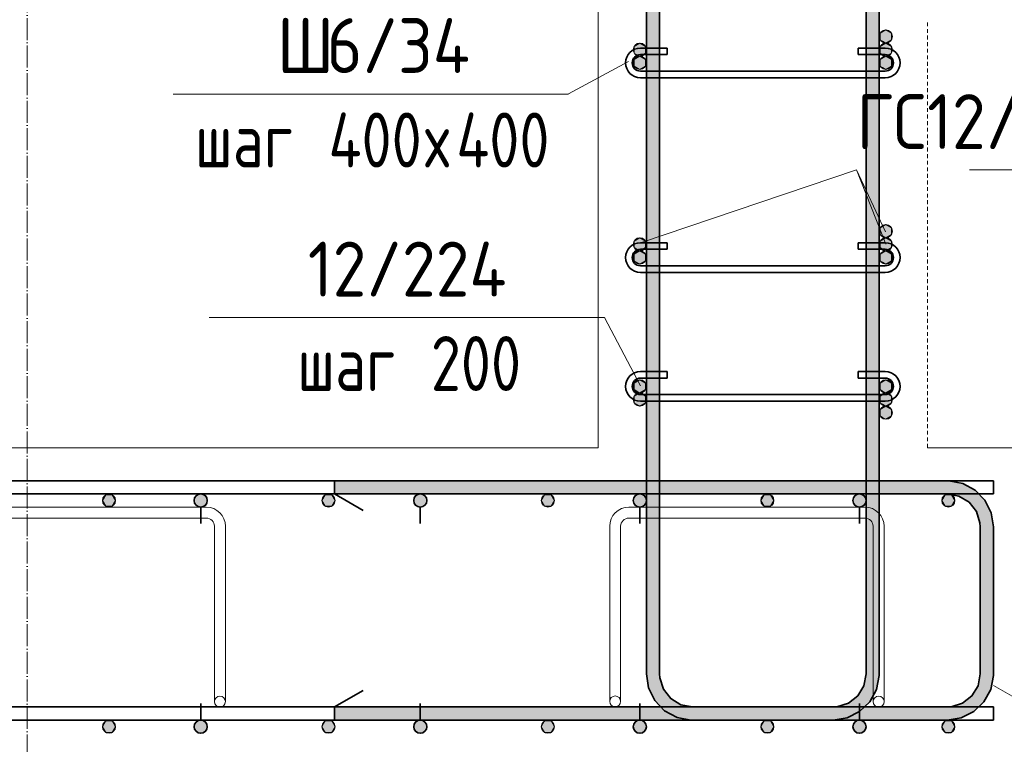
# Model space of a CAD drawing. Header units: millimetres. Extents: x 20745 to 44684, y -2139 to 75713.
# Tile 8 of 28: x 34376 to 35273, y -1730 to -1070. Entities that reach past the tile are written whole.
import ezdxf

# ---------------------------------------------------------------- set-up
doc = ezdxf.new("R2010")
doc.units = ezdxf.units.MM
doc.linetypes.add('01 Штриховая _4 мм_', pattern=[6, 3.5, -2.5])
doc.linetypes.add('02 Штрихпунктирная _20 мм_', pattern=[25, 20, -2.5, 0, -2.5])
for name, color, linetype, lineweight in [('AA_Oformlenie', 7, 'Continuous', 9), ('AA_Vinoska', 7, 'Continuous', 9), ('AF_Element', 7, 'Continuous', 60), ('AF_Element_Опалубка', 7, 'Continuous', 20), ('AF_Stena_Опалубка', 7, 'Continuous', 20), ('KR_Armatura', 7, 'Continuous', 20), ('KR_Armatura_Tonkie', 7, 'Continuous', 20), ('KR_Fundament', 7, 'Continuous', 20), ('Оси', 7, 'Continuous', 9)]:
    doc.layers.add(name, color=color, linetype=linetype, lineweight=lineweight)
doc.styles.add('ISOCPEUR_2', font='isocpeur.ttf', dxfattribs={"width": 0.9, "height": 50})
doc.styles.add('ISOCPEUR_3', font='isocpeur.ttf', dxfattribs={"width": 0.8, "height": 50})

# ---------------------------------------------------------------- blocks, each defined once
blk = doc.blocks.new('Лестница тип 2 ед2 - Лестница тип 2 ед1-3683842-Сечение 2')
at = {"layer": 'AF_Element', "lineweight": 20}
for p, q in [((24520.06, -1460), (24520.06, -990)), ((23320.06, -1460), (24520.06, -1460))]:
    blk.add_line(p, q, dxfattribs=at)
blk = doc.blocks.new('350_Стержень П торец СК-СГ _НесАрм_РабПлоск_ - 350_Стержень П торец СК-СГ _НесАрм_РабПлоск_-V1-Сечение 2')
at = {"layer": 'KR_Armatura_Tonkie', "lineweight": 35}
for points in [[(24158.06, -1514), (24159.61, -1513.8), (24161.06, -1513.2), (24162.3, -1512.24), (24163.26, -1511), (24163.86, -1509.55), (24164.06, -1508), (24163.86, -1506.45), (24163.26, -1505), (24162.3, -1503.76), (24161.06, -1502.8), (24159.61, -1502.2), (24157.88, -1502.02), (24156.51, -1502.2), (24155.06, -1502.8), (24153.82, -1503.76), (24152.87, -1505), (24152.27, -1506.45), (24152.06, -1508), (24152.27, -1509.55), (24152.87, -1511), (24153.82, -1512.24), (24155.06, -1513.2), (24156.51, -1513.8), (24157.88, -1513.98)], [(24158.06, -1720), (24159.61, -1719.8), (24161.06, -1719.2), (24162.3, -1718.24), (24163.26, -1717), (24163.86, -1715.55), (24164.06, -1714), (24163.86, -1712.45), (24163.26, -1711), (24162.3, -1709.76), (24161.06, -1708.8), (24159.61, -1708.2), (24157.88, -1708.02), (24156.51, -1708.2), (24155.06, -1708.8), (24153.82, -1709.76), (24152.87, -1711), (24152.27, -1712.45), (24152.06, -1714), (24152.27, -1715.55), (24152.87, -1717), (24153.82, -1718.24), (24155.06, -1719.2), (24156.51, -1719.8), (24157.88, -1719.98)]]:
    blk.add_hatch(color=256, dxfattribs=at).paths.add_polyline_path(points)
at = {"layer": 'AA_Oformlenie'}
for centre, start, end in [((24158.06, -1508), 0, 180), ((24158.06, -1508), 180, 0), ((24158.06, -1714), 0, 180), ((24158.06, -1714), 180, 0)]:
    blk.add_arc(centre, 6, start, end, dxfattribs=at)
at = {"layer": 'KR_Armatura'}
for centre, start, end in [((24158.06, -1508), 90, 270), ((24158.06, -1508), 270, 90), ((24158.06, -1714), 90, 270), ((24158.06, -1714), 270, 90)]:
    blk.add_arc(centre, 6, start, end, dxfattribs=at)
at = {"layer": 'KR_Armatura_Tonkie', "lineweight": 35}
for p, q in [((24158.06, -1514), (24158.06, -1529)), ((24158.06, -1708), (24158.06, -1693))]:
    blk.add_line(p, q, dxfattribs=at)
for centre in [(24158.06, -1508), (24158.06, -1714)]:
    blk.add_circle(centre, 6, dxfattribs=at)
for centre, start, end in [((24158.06, -1508), 90, 270), ((24158.06, -1508), 270, 90), ((24158.06, -1714), 90, 270), ((24158.06, -1714), 270, 90)]:
    blk.add_arc(centre, 6, start, end, dxfattribs=at)
blk = doc.blocks.new('350_Стержень П торец СК-СГ _НесАрм_РабПлоск_ - 350_Стержень П торец СК-СГ _НесАрм_РабПлоск_-3713113-Сечение 2')
at = {"layer": 'KR_Armatura_Tonkie', "lineweight": 35}
for points in [[(21758.06, -1514), (21759.61, -1513.8), (21761.06, -1513.2), (21762.3, -1512.24), (21763.26, -1511), (21763.86, -1509.55), (21764.06, -1508), (21763.86, -1506.45), (21763.26, -1505), (21761.9, -1503.45), (21761.06, -1502.8), (21759.61, -1502.2), (21758.06, -1502), (21756.51, -1502.2), (21755.06, -1502.8), (21753.82, -1503.76), (21752.87, -1505), (21752.27, -1506.45), (21752.06, -1508), (21752.27, -1509.55), (21752.87, -1511), (21753.82, -1512.24), (21755.06, -1513.2), (21756.51, -1513.8)], [(21758.06, -1720), (21759.61, -1719.8), (21761.52, -1718.84), (21762.3, -1718.24), (21763.46, -1716.5), (21763.86, -1715.55), (21764.06, -1714), (21763.86, -1712.45), (21763.26, -1711), (21762.3, -1709.76), (21761.06, -1708.8), (21759.61, -1708.2), (21758.06, -1708), (21756.51, -1708.2), (21755.06, -1708.8), (21753.82, -1709.76), (21752.87, -1711), (21752.27, -1712.45), (21752.06, -1714), (21752.27, -1715.55), (21752.87, -1717), (21753.82, -1718.24), (21755.06, -1719.2), (21756.51, -1719.8)]]:
    blk.add_hatch(color=256, dxfattribs=at).paths.add_polyline_path(points)
at = {"layer": 'AA_Oformlenie'}
for centre, start, end in [((21758.06, -1508), 0, 180), ((21758.06, -1508), 180, 0), ((21758.06, -1714), 0, 180), ((21758.06, -1714), 180, 0)]:
    blk.add_arc(centre, 6, start, end, dxfattribs=at)
at = {"layer": 'KR_Armatura'}
for centre, start, end in [((21758.06, -1508), 90, 270), ((21758.06, -1508), 270, 90), ((21758.06, -1714), 90, 270), ((21758.06, -1714), 270, 90)]:
    blk.add_arc(centre, 6, start, end, dxfattribs=at)
at = {"layer": 'KR_Armatura_Tonkie', "lineweight": 35}
for p, q in [((21758.06, -1514), (21758.06, -1529)), ((21758.06, -1708), (21758.06, -1693))]:
    blk.add_line(p, q, dxfattribs=at)
for centre in [(21758.06, -1508), (21758.06, -1714)]:
    blk.add_circle(centre, 6, dxfattribs=at)
for centre, start, end in [((21758.06, -1508), 90, 270), ((21758.06, -1508), 270, 90), ((21758.06, -1714), 90, 270), ((21758.06, -1714), 270, 90)]:
    blk.add_arc(centre, 6, start, end, dxfattribs=at)
blk = doc.blocks.new('350_Стержень П торец СК-СГ _НесАрм_РабПлоск_ - 350_Стержень П торец СК-СГ _НесАрм_РабПлоск_-V2-Сечение 2')
at = {"layer": 'KR_Armatura_Tonkie', "lineweight": 35}
for points in [[(24558.06, -1514), (24559.61, -1513.8), (24561.06, -1513.2), (24562.3, -1512.24), (24563.26, -1511), (24563.86, -1509.55), (24564.06, -1508), (24563.86, -1506.45), (24563.26, -1505), (24561.9, -1503.45), (24561.06, -1502.8), (24559.61, -1502.2), (24557.28, -1502.1), (24556.51, -1502.2), (24555.06, -1502.8), (24553.82, -1503.76), (24552.87, -1505), (24552.27, -1506.45), (24552.06, -1508), (24552.27, -1509.55), (24552.87, -1511), (24553.82, -1512.24), (24555.06, -1513.2), (24557.28, -1513.9)], [(24558.06, -1720), (24559.61, -1719.8), (24561.06, -1719.2), (24562.3, -1718.24), (24563.46, -1716.5), (24563.86, -1715.55), (24564.06, -1714), (24563.86, -1712.45), (24563.26, -1711), (24562.3, -1709.76), (24561.06, -1708.8), (24559.61, -1708.2), (24557.28, -1708.1), (24556.51, -1708.2), (24555.06, -1708.8), (24553.82, -1709.76), (24552.87, -1711), (24552.27, -1712.45), (24552.06, -1714), (24552.27, -1715.55), (24552.87, -1717), (24553.82, -1718.24), (24555.06, -1719.2), (24557.28, -1719.9)]]:
    blk.add_hatch(color=256, dxfattribs=at).paths.add_polyline_path(points)
at = {"layer": 'AA_Oformlenie'}
for centre, start, end in [((24558.06, -1508), 0, 180), ((24558.06, -1508), 180, 0), ((24558.06, -1714), 0, 180), ((24558.06, -1714), 180, 0)]:
    blk.add_arc(centre, 6, start, end, dxfattribs=at)
at = {"layer": 'KR_Armatura'}
for centre, start, end in [((24558.06, -1508), 90, 270), ((24558.06, -1508), 270, 90), ((24558.06, -1714), 90, 270), ((24558.06, -1714), 270, 90)]:
    blk.add_arc(centre, 6, start, end, dxfattribs=at)
at = {"layer": 'KR_Armatura_Tonkie', "lineweight": 35}
for p, q in [((24558.06, -1514), (24558.06, -1529)), ((24558.06, -1708), (24558.06, -1693))]:
    blk.add_line(p, q, dxfattribs=at)
for centre in [(24558.06, -1508), (24558.06, -1714)]:
    blk.add_circle(centre, 6, dxfattribs=at)
for centre, start, end in [((24558.06, -1508), 90, 270), ((24558.06, -1508), 270, 90), ((24558.06, -1714), 90, 270), ((24558.06, -1714), 270, 90)]:
    blk.add_arc(centre, 6, start, end, dxfattribs=at)
blk = doc.blocks.new('350_Стержень П торец СК-СГ _НесАрм_РабПлоск_ - 350_Стержень П торец СК-СГ _НесАрм_РабПлоск_-3713996-Сечение 2')
at = {"layer": 'KR_Armatura_Tonkie', "lineweight": 35}
for p, q in [((24838.06, -1490), (24280.06, -1490)), ((24280.06, -1502), (24280.06, -1490)), ((24280.06, -1490), (24280.06, -1502)), ((24280.06, -1502), (24838.06, -1502)), ((24280.06, -1502), (24306.04, -1517)), ((24868.06, -1532), (24868.06, -1666)), ((24880.06, -1666), (24880.06, -1532)), ((24280.06, -1696), (24306.04, -1681)), ((24838.06, -1696), (24280.06, -1696)), ((24280.06, -1696), (24280.06, -1708)), ((24280.06, -1708), (24280.06, -1696)), ((24280.06, -1708), (24838.06, -1708))]:
    blk.add_line(p, q, dxfattribs=at)
at = {"layer": 'KR_Armatura_Tonkie', "lineweight": 35, "flags": 128}
for points in [[(24880.06, -1532), (24878.1, -1519.31), (24872.4, -1507.81), (24863.48, -1498.57), (24852.2, -1492.45), (24839.59, -1490.03), (24838.06, -1490)], [(24838.06, -1502), (24848.72, -1503.96), (24857.98, -1509.57), (24864.65, -1518.11), (24867.85, -1528.46), (24868.06, -1532)], [(24838.06, -1708), (24850.75, -1706.04), (24862.25, -1700.33), (24871.49, -1691.42), (24877.61, -1680.14), (24880.03, -1667.53), (24880.06, -1666)], [(24868.06, -1666), (24866.11, -1676.66), (24860.49, -1685.92), (24851.95, -1692.59), (24841.6, -1695.79), (24838.06, -1696)]]:
    blk.add_lwpolyline(points, dxfattribs=at)
blk = doc.blocks.new('350_Стержень П торец СК-СГ _НесАрм_РабПлоск_ - 350_Стержень П торец СК-СГ _НесАрм_РабПлоск_-V3-Сечение 2')
at = {"layer": 'KR_Armatura_Tonkie', "lineweight": 35}
h = blk.add_hatch(color=256, dxfattribs=at)
h.paths.add_polyline_path([(24752.87, -1502), (24764.06, -1501.8), (24764.06, -1490), (24576.06, -1490.2), (24576.06, -1502), (24749.58, -1502)])
h.paths.add_polyline_path([(24564.06, -1502), (24564.06, -1490), (24280.06, -1490.2), (24280.06, -1502), (24563.26, -1502)])
h.paths.add_polyline_path([(24830.1, -1502), (24838.06, -1501.8), (24838.06, -1490), (24776.06, -1490.2), (24776.06, -1502), (24823.54, -1502)])
for points in [[(24874.06, -1532), (24880.06, -1532), (24878.63, -1521.13), (24874.23, -1510.73), (24867.28, -1501.94), (24859.06, -1495.63), (24848.93, -1491.43), (24838.06, -1490.2), (24838.06, -1502), (24845.83, -1503.02), (24853.12, -1506.07), (24859.27, -1510.79), (24864.17, -1517.3), (24867.05, -1524.34), (24868.27, -1532), (24872.61, -1532)], [(24879.26, -1666), (24880.06, -1666), (24879.86, -1532), (24868.06, -1532), (24868.27, -1666), (24878.3, -1666)], [(24838.06, -1708), (24848.93, -1706.57), (24859.33, -1702.17), (24867.92, -1695.5), (24874.43, -1687), (24878.63, -1676.87), (24879.86, -1666), (24868.06, -1666), (24867.04, -1673.76), (24863.92, -1681.16), (24859.27, -1687.21), (24852.76, -1692.11), (24845.72, -1694.99), (24838.06, -1696.2), (24838.06, -1707.8)]]:
    blk.add_hatch(color=256, dxfattribs=at).paths.add_polyline_path(points)
h = blk.add_hatch(color=256, dxfattribs=at)
h.paths.add_polyline_path([(24793.95, -1708), (24838.06, -1707.8), (24838.06, -1696), (24763.1, -1696.2), (24754.57, -1702.58), (24744.93, -1706.57), (24734.78, -1708), (24779.16, -1708)])
h.paths.add_polyline_path([(24572.07, -1708), (24604.49, -1707.79), (24594.4, -1706.24), (24584.58, -1702), (24576.46, -1696), (24280.06, -1696.2), (24280.06, -1708), (24563.26, -1708)])
for p, q in [((24838.06, -1490), (24280.06, -1490)), ((24280.06, -1502), (24280.06, -1490)), ((24280.06, -1490), (24280.06, -1502)), ((24280.06, -1502), (24838.06, -1502)), ((24280.06, -1502), (24306.04, -1517)), ((24868.06, -1532), (24868.06, -1666)), ((24880.06, -1666), (24880.06, -1532)), ((24280.06, -1696), (24306.04, -1681)), ((24838.06, -1696), (24280.06, -1696)), ((24280.06, -1696), (24280.06, -1708)), ((24280.06, -1708), (24280.06, -1696)), ((24280.06, -1708), (24838.06, -1708))]:
    blk.add_line(p, q, dxfattribs=at)
at = {"layer": 'KR_Armatura_Tonkie', "lineweight": 35, "flags": 128}
for points in [[(24880.06, -1532), (24878.1, -1519.31), (24872.4, -1507.81), (24863.48, -1498.57), (24852.2, -1492.45), (24839.59, -1490.03), (24838.06, -1490)], [(24838.06, -1502), (24848.72, -1503.96), (24857.98, -1509.57), (24864.65, -1518.11), (24867.85, -1528.46), (24868.06, -1532)], [(24838.06, -1708), (24850.75, -1706.04), (24862.25, -1700.33), (24871.49, -1691.42), (24877.61, -1680.14), (24880.03, -1667.53), (24880.06, -1666)], [(24868.06, -1666), (24866.11, -1676.66), (24860.49, -1685.92), (24851.95, -1692.59), (24841.6, -1695.79), (24838.06, -1696)]]:
    blk.add_lwpolyline(points, dxfattribs=at)
blk = doc.blocks.new('351_Ряд стержней П переменный шаг _НесАрм_РабПлоск_ - Тип 1-3852947-Сечение 2')
at = {"layer": 'KR_Armatura_Tonkie', "lineweight": 35}
for points in [[(24564.06, -1666), (24576.06, -1666), (24575.86, 928), (24564.06, 927.92), (24564.06, -1653.84)], [(24764.06, -1666), (24776.06, -1666), (24775.86, 928), (24764.06, 927.92), (24764.06, -1653.84)], [(24606.06, -1708), (24606.06, -1696), (24598.3, -1694.98), (24590.36, -1691.44), (24584.47, -1686.72), (24579.95, -1680.7), (24577.08, -1673.76), (24575.83, -1666), (24564.06, -1666), (24565.73, -1677.44), (24569.69, -1687), (24577.02, -1696.2), (24585.28, -1702.46), (24595.19, -1706.57), (24605.41, -1707.91)], [(24734.06, -1708), (24745.72, -1706.24), (24755.55, -1702), (24763.76, -1695.7), (24770.43, -1687), (24774.63, -1676.87), (24775.86, -1666), (24764.06, -1666), (24763.04, -1673.76), (24759.69, -1681.46), (24754.78, -1687.59), (24748.76, -1692.11), (24741.83, -1694.98), (24734.06, -1696.23), (24734.06, -1707.96)], [(24705.2, -1708), (24734.06, -1707.8), (24734.06, -1696), (24606.06, -1696.2), (24606.06, -1708), (24690.41, -1708)]]:
    blk.add_hatch(color=256, dxfattribs=at).paths.add_polyline_path(points)
for p, q in [((24564.06, 928), (24564.06, -1666)), ((24564.06, 928), (24564.06, -1666)), ((24564.06, 928), (24564.06, -1666)), ((24564.06, 928), (24564.06, -1666)), ((24564.06, 928), (24564.06, -1666)), ((24576.06, -1666), (24576.06, 928)), ((24576.06, -1666), (24576.06, 928)), ((24576.06, -1666), (24576.06, 928)), ((24576.06, -1666), (24576.06, 928)), ((24576.06, -1666), (24576.06, 928)), ((24764.06, 928), (24764.06, -1666)), ((24764.06, 928), (24764.06, -1666)), ((24764.06, 928), (24764.06, -1666)), ((24764.06, 928), (24764.06, -1666)), ((24764.06, 928), (24764.06, -1666)), ((24776.06, -1666), (24776.06, 928)), ((24776.06, -1666), (24776.06, 928)), ((24776.06, -1666), (24776.06, 928)), ((24776.06, -1666), (24776.06, 928)), ((24776.06, -1666), (24776.06, 928)), ((24734.06, -1696), (24606.06, -1696)), ((24734.06, -1696), (24606.06, -1696)), ((24734.06, -1696), (24606.06, -1696)), ((24734.06, -1696), (24606.06, -1696)), ((24734.06, -1696), (24606.06, -1696)), ((24606.06, -1708), (24734.06, -1708)), ((24606.06, -1708), (24734.06, -1708)), ((24606.06, -1708), (24734.06, -1708)), ((24606.06, -1708), (24734.06, -1708)), ((24606.06, -1708), (24734.06, -1708))]:
    blk.add_line(p, q, dxfattribs=at)
at = {"layer": 'KR_Armatura_Tonkie', "lineweight": 35, "flags": 128}
for points in [[(24564.06, -1666), (24566.02, -1678.69), (24571.73, -1690.19), (24580.64, -1699.43), (24591.93, -1705.55), (24604.53, -1707.97), (24606.06, -1708)], [(24564.06, -1666), (24566.02, -1678.69), (24571.73, -1690.19), (24580.64, -1699.43), (24591.93, -1705.55), (24604.53, -1707.97), (24606.06, -1708)], [(24564.06, -1666), (24566.02, -1678.69), (24571.73, -1690.19), (24580.64, -1699.43), (24591.93, -1705.55), (24604.53, -1707.97), (24606.06, -1708)], [(24564.06, -1666), (24566.02, -1678.69), (24571.73, -1690.19), (24580.64, -1699.43), (24591.93, -1705.55), (24604.53, -1707.97), (24606.06, -1708)], [(24564.06, -1666), (24566.02, -1678.69), (24571.73, -1690.19), (24580.64, -1699.43), (24591.93, -1705.55), (24604.53, -1707.97), (24606.06, -1708)], [(24606.06, -1696), (24595.41, -1694.04), (24586.14, -1688.43), (24579.47, -1679.89), (24576.27, -1669.54), (24576.06, -1666)], [(24606.06, -1696), (24595.41, -1694.04), (24586.14, -1688.43), (24579.47, -1679.89), (24576.27, -1669.54), (24576.06, -1666)], [(24606.06, -1696), (24595.41, -1694.04), (24586.14, -1688.43), (24579.47, -1679.89), (24576.27, -1669.54), (24576.06, -1666)], [(24606.06, -1696), (24595.41, -1694.04), (24586.14, -1688.43), (24579.47, -1679.89), (24576.27, -1669.54), (24576.06, -1666)], [(24606.06, -1696), (24595.41, -1694.04), (24586.14, -1688.43), (24579.47, -1679.89), (24576.27, -1669.54), (24576.06, -1666)], [(24734.06, -1708), (24746.75, -1706.04), (24758.25, -1700.33), (24767.49, -1691.42), (24773.61, -1680.14), (24776.03, -1667.53), (24776.06, -1666)], [(24764.06, -1666), (24762.11, -1676.66), (24756.49, -1685.92), (24747.95, -1692.59), (24737.6, -1695.79), (24734.06, -1696)], [(24734.06, -1708), (24746.75, -1706.04), (24758.25, -1700.33), (24767.49, -1691.42), (24773.61, -1680.14), (24776.03, -1667.53), (24776.06, -1666)], [(24764.06, -1666), (24762.11, -1676.66), (24756.49, -1685.92), (24747.95, -1692.59), (24737.6, -1695.79), (24734.06, -1696)], [(24734.06, -1708), (24746.75, -1706.04), (24758.25, -1700.33), (24767.49, -1691.42), (24773.61, -1680.14), (24776.03, -1667.53), (24776.06, -1666)], [(24764.06, -1666), (24762.11, -1676.66), (24756.49, -1685.92), (24747.95, -1692.59), (24737.6, -1695.79), (24734.06, -1696)], [(24734.06, -1708), (24746.75, -1706.04), (24758.25, -1700.33), (24767.49, -1691.42), (24773.61, -1680.14), (24776.03, -1667.53), (24776.06, -1666)], [(24764.06, -1666), (24762.11, -1676.66), (24756.49, -1685.92), (24747.95, -1692.59), (24737.6, -1695.79), (24734.06, -1696)], [(24734.06, -1708), (24746.75, -1706.04), (24758.25, -1700.33), (24767.49, -1691.42), (24773.61, -1680.14), (24776.03, -1667.53), (24776.06, -1666)], [(24764.06, -1666), (24762.11, -1676.66), (24756.49, -1685.92), (24747.95, -1692.59), (24737.6, -1695.79), (24734.06, -1696)]]:
    blk.add_lwpolyline(points, dxfattribs=at)
blk = doc.blocks.new('ЭУ_Лягушка вид_2 - 12мм-3782979-Сечение 2')
at = {"layer": 'AA_Oformlenie'}
for p, q in [((22148.06, -1514), (22363.06, -1514)), ((22363.06, -1524), (22148.06, -1524)), ((22130.56, -1691), (22130.56, -1531.5)), ((22140.56, -1531.5), (22140.56, -1691)), ((22370.56, -1691.2), (22370.56, -1531.5)), ((22380.56, -1531.5), (22380.56, -1691.2))]:
    blk.add_line(p, q, dxfattribs=at)
blk.add_circle((22375.56, -1691.2), 5, dxfattribs=at)
for centre, radius, start, end in [((22148.06, -1531.5), 17.5, 90, 180), ((22363.06, -1531.5), 17.5, 0, 90), ((22148.06, -1531.5), 7.5, 90, 180), ((22363.06, -1531.5), 7.5, 0, 90), ((22135.56, -1691), 5, 90, 270), ((22135.56, -1691), 5, 270, 90)]:
    blk.add_arc(centre, radius, start, end, dxfattribs=at)
blk = doc.blocks.new('042_М_Арматуры - Диам длина поз _ Комментарий-2260297-Сечение 2')
at = {"layer": 'AA_Vinoska'}
blk.add_line((21648.06, -1047.42), (22008.06, -1047.42), dxfattribs=at)
blk = doc.blocks.new('042_М_Арматуры - Диам длина поз _ Шаг-2260295-Сечение 2')
at = {"layer": 'AA_Vinoska'}
blk.add_line((21114.39, -1855.21), (21394.39, -1855.21), dxfattribs=at)

msp = doc.modelspace()

# ---------------------------------------------------------------- hatches: boundary and pattern name
at = {"layer": 'KR_Armatura'}
h = msp.add_hatch(color=256, dxfattribs=at)
edge = h.paths.add_edge_path()
edge.add_arc((35164.9948, -1085.3667), 6, 0, 360)
for points in [[(35164.9948, -1091.3667), (35170.1909, -1088.3667), (35170.1909, -1082.3667), (35164.9948, -1079.3667), (35159.7986, -1082.3667), (35159.7986, -1088.3667), (35162.0944, -1089.6922)], [(34940.9948, -1103.3667), (34946.1909, -1100.3667), (34946.1909, -1094.3667), (34940.9948, -1091.3667), (34935.7986, -1094.3667), (34935.7986, -1100.3667), (34940.2093, -1102.9132)], [(35164.9948, -1103.3667), (35170.1909, -1100.3667), (35170.1909, -1094.3667), (35164.9948, -1091.3667), (35159.7986, -1094.3667), (35159.7986, -1100.3667), (35163.3137, -1102.3961)], [(34940.9948, -1115.3333), (34946.1909, -1112.3333), (34946.1909, -1106.3333), (34940.9948, -1103.3333), (34935.7986, -1106.3333), (34935.7986, -1112.3333), (34940.2943, -1114.9289)], [(35164.9948, -1115.3333), (35170.1909, -1112.3333), (35170.1909, -1106.3333), (35164.9948, -1103.3333), (35159.7986, -1106.3333), (35159.7986, -1112.3333), (35162.0944, -1113.6588)], [(35164.9948, -1268.6667), (35170.1909, -1265.6667), (35170.1909, -1259.6667), (35164.9948, -1256.6667), (35159.7986, -1259.6667), (35159.7986, -1265.6667), (35162.0944, -1266.9922)], [(34940.9948, -1280.6667), (34946.1909, -1277.6667), (34946.1909, -1271.6667), (34940.9948, -1268.6667), (34935.7986, -1271.6667), (34935.7986, -1277.6667), (34940.2093, -1280.2132)], [(35164.9948, -1280.6667), (35170.1909, -1277.6667), (35170.1909, -1271.6667), (35164.9948, -1268.6667), (35159.7986, -1271.6667), (35159.7986, -1277.6667), (35162.0944, -1278.9922)], [(34940.9948, -1292.6667), (34946.1909, -1289.6667), (34946.1909, -1283.6667), (34940.9948, -1280.6667), (34935.7986, -1283.6667), (34935.7986, -1289.6667), (34940.2093, -1292.2132)], [(35164.9948, -1292.6667), (35170.1909, -1289.6667), (35170.1909, -1283.6667), (35164.9948, -1280.6667), (35159.7986, -1283.6667), (35159.7986, -1289.6667), (35162.0944, -1290.9922)], [(34940.9948, -1410), (34946.1909, -1407), (34946.1909, -1401), (34940.9948, -1398), (34935.7986, -1401), (34935.7986, -1407), (34940.2093, -1409.5465)], [(35164.9948, -1410), (35170.1909, -1407), (35170.1909, -1401), (35164.9948, -1398), (35159.7986, -1401), (35159.7986, -1407), (35162.0944, -1408.3255)], [(34940.9948, -1422), (34946.1909, -1419), (34946.1909, -1413), (34940.9948, -1410), (34935.7986, -1413), (34935.7986, -1419), (34940.2093, -1421.5465)], [(35164.9948, -1422), (35170.1909, -1419), (35170.1909, -1413), (35164.9948, -1410), (35159.7986, -1413), (35159.7986, -1419), (35162.0944, -1420.3255)], [(35164.9948, -1434), (35170.1909, -1431), (35170.1909, -1425), (35164.9948, -1422), (35159.7986, -1425), (35159.7986, -1431), (35162.0944, -1432.3255)], [(34454.4653, -1513.1962), (34460.4653, -1513.1962), (34463.4653, -1508), (34460.4653, -1502.8038), (34454.4653, -1502.8038), (34451.4653, -1508)], [(34654.3477, -1513.1962), (34660.3477, -1513.1962), (34663.3477, -1508), (34660.3477, -1502.8038), (34654.3477, -1502.8038), (34651.3477, -1508)], [(34854.23, -1513.1962), (34860.23, -1513.1962), (34863.23, -1508), (34860.23, -1502.8038), (34854.23, -1502.8038), (34851.23, -1508)], [(35054.1124, -1513.1962), (35060.1124, -1513.1962), (35063.1124, -1508), (35060.1124, -1502.8038), (35054.1124, -1502.8038), (35051.1124, -1508)], [(35218.9948, -1513.1962), (35224.9948, -1513.1962), (35227.9948, -1508), (35224.9948, -1502.8038), (35218.9948, -1502.8038), (35215.9948, -1508)], [(34454.4653, -1719.1962), (34460.4653, -1719.1962), (34463.4653, -1714), (34460.4653, -1708.8038), (34454.4653, -1708.8038), (34451.4653, -1714)], [(34659.1549, -1719.1962), (34660.3477, -1719.1962), (34663.3477, -1714), (34660.3477, -1708.8038), (34654.3477, -1708.8038), (34651.3477, -1714), (34654.3477, -1719.1962)], [(34854.23, -1719.1962), (34860.23, -1719.1962), (34863.23, -1714), (34860.23, -1708.8038), (34854.23, -1708.8038), (34851.23, -1714)], [(35060.1124, -1719.1962), (35063.1124, -1714), (35060.1124, -1708.8038), (35054.1124, -1708.8038), (35051.1124, -1714), (35054.1124, -1719.1962), (35058.5481, -1719.1962)], [(35224.9948, -1719.1962), (35227.9948, -1714), (35224.9948, -1708.8038), (35218.9948, -1708.8038), (35215.9948, -1714), (35218.9948, -1719.1962), (35221.2638, -1719.1962)]]:
    msp.add_hatch(color=256, dxfattribs=at).paths.add_polyline_path(points)
h = msp.add_hatch(color=256, dxfattribs=at)
edge = h.paths.add_edge_path()
edge.add_arc((34940.9948, -1097.3667), 6, 0, 360)
h = msp.add_hatch(color=256, dxfattribs=at)
edge = h.paths.add_edge_path()
edge.add_arc((35164.9948, -1097.3667), 6, 0, 360)
h = msp.add_hatch(color=256, dxfattribs=at)
edge = h.paths.add_edge_path()
edge.add_arc((34940.9948, -1109.3333), 6, 0, 360)
h = msp.add_hatch(color=256, dxfattribs=at)
edge = h.paths.add_edge_path()
edge.add_arc((35164.9948, -1109.3333), 6, 0, 360)
h = msp.add_hatch(color=256, dxfattribs=at)
edge = h.paths.add_edge_path()
edge.add_arc((35164.9948, -1262.6667), 6, 0, 360)
h = msp.add_hatch(color=256, dxfattribs=at)
edge = h.paths.add_edge_path()
edge.add_arc((34940.9948, -1274.6667), 6, 0, 360)
h = msp.add_hatch(color=256, dxfattribs=at)
edge = h.paths.add_edge_path()
edge.add_arc((35164.9948, -1274.6667), 6, 0, 360)
h = msp.add_hatch(color=256, dxfattribs=at)
edge = h.paths.add_edge_path()
edge.add_arc((34940.9948, -1286.6667), 6, 0, 360)
h = msp.add_hatch(color=256, dxfattribs=at)
edge = h.paths.add_edge_path()
edge.add_arc((35164.9948, -1286.6667), 6, 0, 360)
h = msp.add_hatch(color=256, dxfattribs=at)
edge = h.paths.add_edge_path()
edge.add_arc((34940.9948, -1404), 6, 0, 360)
h = msp.add_hatch(color=256, dxfattribs=at)
edge = h.paths.add_edge_path()
edge.add_arc((35164.9948, -1404), 6, 0, 360)
h = msp.add_hatch(color=256, dxfattribs=at)
edge = h.paths.add_edge_path()
edge.add_arc((34940.9948, -1416), 6, 0, 360)
h = msp.add_hatch(color=256, dxfattribs=at)
edge = h.paths.add_edge_path()
edge.add_arc((35164.9948, -1416), 6, 0, 360)
h = msp.add_hatch(color=256, dxfattribs=at)
edge = h.paths.add_edge_path()
edge.add_arc((35164.9948, -1428), 6, 0, 360)
h = msp.add_hatch(color=256, dxfattribs=at)
edge = h.paths.add_edge_path()
edge.add_arc((34457.4653, -1508), 6, 0, 360)
h = msp.add_hatch(color=256, dxfattribs=at)
edge = h.paths.add_edge_path()
edge.add_arc((34657.3477, -1508), 6, 0, 360)
h = msp.add_hatch(color=256, dxfattribs=at)
edge = h.paths.add_edge_path()
edge.add_arc((34857.23, -1508), 6, 0, 360)
h = msp.add_hatch(color=256, dxfattribs=at)
edge = h.paths.add_edge_path()
edge.add_arc((35057.1124, -1508), 6, 0, 360)
h = msp.add_hatch(color=256, dxfattribs=at)
edge = h.paths.add_edge_path()
edge.add_arc((35221.9948, -1508), 6, 0, 360)
h = msp.add_hatch(color=256, dxfattribs=at)
edge = h.paths.add_edge_path()
edge.add_arc((34457.4653, -1714), 6, 0, 360)
h = msp.add_hatch(color=256, dxfattribs=at)
edge = h.paths.add_edge_path()
edge.add_arc((34657.3477, -1714), 6, 0, 360)
h = msp.add_hatch(color=256, dxfattribs=at)
edge = h.paths.add_edge_path()
edge.add_arc((34857.23, -1714), 6, 0, 360)
h = msp.add_hatch(color=256, dxfattribs=at)
edge = h.paths.add_edge_path()
edge.add_arc((35057.1124, -1714), 6, 0, 360)
h = msp.add_hatch(color=256, dxfattribs=at)
edge = h.paths.add_edge_path()
edge.add_arc((35221.9948, -1714), 6, 0, 360)

# ---------------------------------------------------------------- linework, layer by layer
at = {"layer": 'AA_Vinoska'}
for p, q in [((34930.713, -1108.0548), (34875.9409, -1137.6878)), ((34941.7239, -1273.1712), (35138.4167, -1206.9056)), ((35164.9658, -1274.584), (35138.4167, -1206.9056)), ((35164.882, -1263.1525), (35138.4167, -1206.9056)), ((34941.7239, -1403.4751), (34908.8462, -1341.2823)), ((35262.9948, -1676.4251), (35433.0504, -1774.7522))]:
    msp.add_line(p, q, dxfattribs=at)
at = {"layer": 'AF_Stena_Опалубка', "linetype": '01 Штриховая _4 мм_'}
for p, q in [((34902.9948, -1070), (34902.9948, -1460)), ((35202.9948, -1460), (35202.9948, -1070))]:
    msp.add_line(p, q, dxfattribs=at)
at = {"layer": 'KR_Armatura'}
for p, q in [((35164.9948, -1079.3667), (35159.7986, -1082.3667)), ((35159.7986, -1082.3667), (35159.7986, -1088.3667)), ((35170.1909, -1082.3667), (35164.9948, -1079.3667)), ((35170.1909, -1088.3667), (35170.1909, -1082.3667)), ((34940.9948, -1091.3667), (34935.7986, -1094.3667)), ((34946.1909, -1094.3667), (34940.9948, -1091.3667)), ((35159.7986, -1088.3667), (35162.0944, -1089.6922)), ((35164.9948, -1091.3667), (35159.7986, -1094.3667)), ((35162.0944, -1089.6922), (35164.9948, -1091.3667)), ((35164.9948, -1091.3667), (35170.1909, -1088.3667)), ((35170.1909, -1094.3667), (35164.9948, -1091.3667)), ((34935.7986, -1094.3667), (34935.7986, -1100.3667)), ((34935.7986, -1100.3667), (34940.2093, -1102.9132)), ((34940.2093, -1102.9132), (34940.9948, -1103.3667)), ((34940.9948, -1103.3667), (34946.1909, -1100.3667)), ((34946.1909, -1100.3667), (34946.1909, -1094.3667)), ((35159.7986, -1094.3667), (35159.7986, -1100.3667)), ((35159.7986, -1100.3667), (35163.3137, -1102.3961)), ((35163.3137, -1102.3961), (35164.9948, -1103.3667)), ((35164.9948, -1103.3667), (35170.1909, -1100.3667)), ((35170.1909, -1100.3667), (35170.1909, -1094.3667)), ((34940.9948, -1103.3333), (34935.7986, -1106.3333)), ((34935.7986, -1106.3333), (34935.7986, -1112.3333)), ((34946.1909, -1106.3333), (34940.9948, -1103.3333)), ((34946.1909, -1112.3333), (34946.1909, -1106.3333)), ((35164.9948, -1103.3333), (35159.7986, -1106.3333)), ((35159.7986, -1106.3333), (35159.7986, -1112.3333)), ((35170.1909, -1106.3333), (35164.9948, -1103.3333)), ((35170.1909, -1112.3333), (35170.1909, -1106.3333)), ((34935.7986, -1112.3333), (34940.2943, -1114.9289)), ((34940.2943, -1114.9289), (34940.9948, -1115.3333)), ((34940.9948, -1115.3333), (34946.1909, -1112.3333)), ((35159.7986, -1112.3333), (35162.0944, -1113.6588)), ((35162.0944, -1113.6588), (35164.9948, -1115.3333)), ((35164.9948, -1115.3333), (35170.1909, -1112.3333)), ((35164.9948, -1256.6667), (35159.7986, -1259.6667)), ((35159.7986, -1259.6667), (35159.7986, -1265.6667)), ((35170.1909, -1259.6667), (35164.9948, -1256.6667)), ((35170.1909, -1265.6667), (35170.1909, -1259.6667)), ((34940.9948, -1268.6667), (34935.7986, -1271.6667)), ((34935.7986, -1271.6667), (34935.7986, -1277.6667)), ((34946.1909, -1271.6667), (34940.9948, -1268.6667)), ((34946.1909, -1277.6667), (34946.1909, -1271.6667)), ((35159.7986, -1265.6667), (35162.0944, -1266.9922)), ((35164.9948, -1268.6667), (35159.7986, -1271.6667)), ((35159.7986, -1271.6667), (35159.7986, -1277.6667)), ((35162.0944, -1266.9922), (35164.9948, -1268.6667)), ((35164.9948, -1268.6667), (35170.1909, -1265.6667)), ((35170.1909, -1271.6667), (35164.9948, -1268.6667)), ((35170.1909, -1277.6667), (35170.1909, -1271.6667)), ((34935.7986, -1277.6667), (34940.2093, -1280.2132)), ((34940.9948, -1280.6667), (34935.7986, -1283.6667)), ((34940.2093, -1280.2132), (34940.9948, -1280.6667)), ((34940.9948, -1280.6667), (34946.1909, -1277.6667)), ((34946.1909, -1283.6667), (34940.9948, -1280.6667)), ((35159.7986, -1277.6667), (35162.0944, -1278.9922)), ((35164.9948, -1280.6667), (35159.7986, -1283.6667)), ((35162.0944, -1278.9922), (35164.9948, -1280.6667)), ((35164.9948, -1280.6667), (35170.1909, -1277.6667)), ((35170.1909, -1283.6667), (35164.9948, -1280.6667)), ((34935.7986, -1283.6667), (34935.7986, -1289.6667)), ((34935.7986, -1289.6667), (34940.2093, -1292.2132)), ((34940.9948, -1292.6667), (34946.1909, -1289.6667)), ((34946.1909, -1289.6667), (34946.1909, -1283.6667)), ((35159.7986, -1283.6667), (35159.7986, -1289.6667)), ((35159.7986, -1289.6667), (35162.0944, -1290.9922)), ((35162.0944, -1290.9922), (35164.9948, -1292.6667)), ((35164.9948, -1292.6667), (35170.1909, -1289.6667)), ((35170.1909, -1289.6667), (35170.1909, -1283.6667)), ((34940.2093, -1292.2132), (34940.9948, -1292.6667)), ((34940.9948, -1398), (34935.7986, -1401)), ((34946.1909, -1401), (34940.9948, -1398)), ((35164.9948, -1398), (35159.7986, -1401)), ((35170.1909, -1401), (35164.9948, -1398)), ((34935.7986, -1401), (34935.7986, -1407)), ((34935.7986, -1407), (34940.2093, -1409.5465)), ((34940.9948, -1410), (34946.1909, -1407)), ((34946.1909, -1407), (34946.1909, -1401)), ((35159.7986, -1401), (35159.7986, -1407)), ((35159.7986, -1407), (35162.0944, -1408.3255)), ((35164.9948, -1410), (35170.1909, -1407)), ((35170.1909, -1407), (35170.1909, -1401)), ((34940.9948, -1410), (34935.7986, -1413)), ((34935.7986, -1413), (34935.7986, -1419)), ((34940.2093, -1409.5465), (34940.9948, -1410)), ((34946.1909, -1413), (34940.9948, -1410)), ((34946.1909, -1419), (34946.1909, -1413)), ((35164.9948, -1410), (35159.7986, -1413)), ((35159.7986, -1413), (35159.7986, -1419)), ((35162.0944, -1408.3255), (35164.9948, -1410)), ((35170.1909, -1413), (35164.9948, -1410)), ((35170.1909, -1419), (35170.1909, -1413)), ((34935.7986, -1419), (34940.2093, -1421.5465)), ((34940.2093, -1421.5465), (34940.9948, -1422)), ((34940.9948, -1422), (34946.1909, -1419)), ((35159.7986, -1419), (35162.0944, -1420.3255)), ((35164.9948, -1422), (35159.7986, -1425)), ((35159.7986, -1425), (35159.7986, -1431)), ((35162.0944, -1420.3255), (35164.9948, -1422)), ((35164.9948, -1422), (35170.1909, -1419)), ((35170.1909, -1425), (35164.9948, -1422)), ((35170.1909, -1431), (35170.1909, -1425)), ((35159.7986, -1431), (35162.0944, -1432.3255)), ((35162.0944, -1432.3255), (35164.9948, -1434)), ((35164.9948, -1434), (35170.1909, -1431)), ((34454.4653, -1502.8038), (34451.4653, -1508)), ((34460.4653, -1502.8038), (34454.4653, -1502.8038)), ((34463.4653, -1508), (34460.4653, -1502.8038)), ((34654.3477, -1502.8038), (34651.3477, -1508)), ((34660.3477, -1502.8038), (34654.3477, -1502.8038)), ((34663.3477, -1508), (34660.3477, -1502.8038)), ((34854.23, -1502.8038), (34851.23, -1508)), ((34860.23, -1502.8038), (34854.23, -1502.8038)), ((34863.23, -1508), (34860.23, -1502.8038)), ((35054.1124, -1502.8038), (35051.1124, -1508)), ((35060.1124, -1502.8038), (35054.1124, -1502.8038)), ((35063.1124, -1508), (35060.1124, -1502.8038)), ((35218.9948, -1502.8038), (35215.9948, -1508)), ((35224.9948, -1502.8038), (35218.9948, -1502.8038)), ((35227.9948, -1508), (35224.9948, -1502.8038)), ((34451.4653, -1508), (34454.4653, -1513.1962)), ((34454.4653, -1513.1962), (34460.4653, -1513.1962)), ((34460.4653, -1513.1962), (34463.4653, -1508)), ((34651.3477, -1508), (34654.3477, -1513.1962)), ((34654.3477, -1513.1962), (34660.3477, -1513.1962)), ((34660.3477, -1513.1962), (34663.3477, -1508)), ((34851.23, -1508), (34854.23, -1513.1962)), ((34854.23, -1513.1962), (34860.23, -1513.1962)), ((34860.23, -1513.1962), (34863.23, -1508)), ((35051.1124, -1508), (35054.1124, -1513.1962)), ((35054.1124, -1513.1962), (35060.1124, -1513.1962)), ((35060.1124, -1513.1962), (35063.1124, -1508)), ((35215.9948, -1508), (35218.9948, -1513.1962)), ((35218.9948, -1513.1962), (35224.9948, -1513.1962)), ((35224.9948, -1513.1962), (35227.9948, -1508)), ((34454.4653, -1708.8038), (34451.4653, -1714)), ((34460.4653, -1708.8038), (34454.4653, -1708.8038)), ((34463.4653, -1714), (34460.4653, -1708.8038)), ((34654.3477, -1708.8038), (34651.3477, -1714)), ((34660.3477, -1708.8038), (34654.3477, -1708.8038)), ((34663.3477, -1714), (34660.3477, -1708.8038)), ((34854.23, -1708.8038), (34851.23, -1714)), ((34860.23, -1708.8038), (34854.23, -1708.8038)), ((34863.23, -1714), (34860.23, -1708.8038)), ((35054.1124, -1708.8038), (35051.1124, -1714)), ((35060.1124, -1708.8038), (35054.1124, -1708.8038)), ((35063.1124, -1714), (35060.1124, -1708.8038)), ((35218.9948, -1708.8038), (35215.9948, -1714)), ((35224.9948, -1708.8038), (35218.9948, -1708.8038)), ((35227.9948, -1714), (35224.9948, -1708.8038)), ((34451.4653, -1714), (34454.4653, -1719.1962)), ((34454.4653, -1719.1962), (34460.4653, -1719.1962)), ((34460.4653, -1719.1962), (34463.4653, -1714)), ((34651.3477, -1714), (34654.3477, -1719.1962)), ((34654.3477, -1719.1962), (34659.1549, -1719.1962)), ((34659.1549, -1719.1962), (34660.3477, -1719.1962)), ((34660.3477, -1719.1962), (34663.3477, -1714)), ((34851.23, -1714), (34854.23, -1719.1962)), ((34854.23, -1719.1962), (34860.23, -1719.1962)), ((34860.23, -1719.1962), (34863.23, -1714)), ((35051.1124, -1714), (35054.1124, -1719.1962)), ((35054.1124, -1719.1962), (35058.5481, -1719.1962)), ((35058.5481, -1719.1962), (35060.1124, -1719.1962)), ((35060.1124, -1719.1962), (35063.1124, -1714)), ((35215.9948, -1714), (35218.9948, -1719.1962)), ((35218.9948, -1719.1962), (35221.2638, -1719.1962)), ((35221.2638, -1719.1962), (35224.9948, -1719.1962)), ((35224.9948, -1719.1962), (35227.9948, -1714))]:
    msp.add_line(p, q, dxfattribs=at)
for centre in [(35164.9948, -1085.3667), (34940.9948, -1097.3667), (35164.9948, -1097.3667), (34940.9948, -1109.3333), (35164.9948, -1109.3333), (35164.9948, -1262.6667), (34940.9948, -1274.6667), (35164.9948, -1274.6667), (34940.9948, -1286.6667), (35164.9948, -1286.6667), (34940.9948, -1404), (35164.9948, -1404), (34940.9948, -1416), (35164.9948, -1416), (35164.9948, -1428), (34457.4653, -1508), (34657.3477, -1508), (34857.23, -1508), (35057.1124, -1508), (35221.9948, -1508), (34457.4653, -1714), (34657.3477, -1714), (34857.23, -1714), (35057.1124, -1714), (35221.9948, -1714)]:
    msp.add_circle(centre, 6, dxfattribs=at)
at = {"layer": 'KR_Armatura_Tonkie', "lineweight": 35}
for p, q in [((34941.4948, -1095.8333), (34966.008, -1095.8333)), ((34941.4948, -1095.8333), (34966.008, -1095.8333)), ((34941.4948, -1101.8333), (34966.008, -1101.8333)), ((34941.4948, -1101.8333), (34966.008, -1101.8333)), ((34966.008, -1101.8333), (34966.008, -1095.8333)), ((34966.008, -1101.8333), (34966.008, -1095.8333)), ((35139.9815, -1095.8333), (35164.4948, -1095.8333)), ((35139.9815, -1101.8333), (35139.9815, -1095.8333)), ((35139.9815, -1095.8333), (35164.4948, -1095.8333)), ((35139.9815, -1101.8333), (35139.9815, -1095.8333)), ((35139.9815, -1101.8333), (35164.4948, -1101.8333)), ((35139.9815, -1101.8333), (35164.4948, -1101.8333)), ((35164.4948, -1116.8333), (34941.4948, -1116.8333)), ((35164.4948, -1116.8333), (34941.4948, -1116.8333)), ((35164.4948, -1122.8333), (34941.4948, -1122.8333)), ((35164.4948, -1122.8333), (34941.4948, -1122.8333)), ((34941.4948, -1273.1667), (34966.008, -1273.1667)), ((34941.4948, -1273.1667), (34966.008, -1273.1667)), ((34966.008, -1279.1667), (34966.008, -1273.1667)), ((34966.008, -1279.1667), (34966.008, -1273.1667)), ((35139.9815, -1273.1667), (35164.4948, -1273.1667)), ((35139.9815, -1279.1667), (35139.9815, -1273.1667)), ((35139.9815, -1273.1667), (35164.4948, -1273.1667)), ((35139.9815, -1279.1667), (35139.9815, -1273.1667)), ((34941.4948, -1279.1667), (34966.008, -1279.1667)), ((34941.4948, -1279.1667), (34966.008, -1279.1667)), ((35139.9815, -1279.1667), (35164.4948, -1279.1667)), ((35139.9815, -1279.1667), (35164.4948, -1279.1667)), ((35164.4948, -1294.1667), (34941.4948, -1294.1667)), ((35164.4948, -1294.1667), (34941.4948, -1294.1667)), ((35164.4948, -1300.1667), (34941.4948, -1300.1667)), ((35164.4948, -1300.1667), (34941.4948, -1300.1667)), ((34941.4948, -1390.5), (34966.008, -1390.5)), ((34941.4948, -1390.5), (34966.008, -1390.5)), ((34941.4948, -1396.5), (34966.008, -1396.5)), ((34941.4948, -1396.5), (34966.008, -1396.5)), ((34966.008, -1396.5), (34966.008, -1390.5)), ((34966.008, -1396.5), (34966.008, -1390.5)), ((35139.9815, -1390.5), (35164.4948, -1390.5)), ((35139.9815, -1396.5), (35139.9815, -1390.5)), ((35139.9815, -1390.5), (35164.4948, -1390.5)), ((35139.9815, -1396.5), (35139.9815, -1390.5)), ((35139.9815, -1396.5), (35164.4948, -1396.5)), ((35139.9815, -1396.5), (35164.4948, -1396.5)), ((35164.4948, -1411.5), (34941.4948, -1411.5)), ((35164.4948, -1411.5), (34941.4948, -1411.5)), ((35164.4948, -1417.5), (34941.4948, -1417.5)), ((35164.4948, -1417.5), (34941.4948, -1417.5)), ((31852.9948, -1490), (35262.9948, -1490)), ((35262.9948, -1502), (35262.9948, -1490)), ((31852.9948, -1502), (35262.9948, -1502)), ((35262.9948, -1696), (31852.9948, -1696)), ((35262.9948, -1696), (35262.9948, -1708)), ((35262.9948, -1708), (31852.9948, -1708))]:
    msp.add_line(p, q, dxfattribs=at)
for centre, radius, start, end in [((34941.4948, -1109.3333), 13.5, 90, 270), ((34941.4948, -1109.3333), 13.5, 90, 270), ((34941.4948, -1109.3333), 7.5, 90, 270), ((34941.4948, -1109.3333), 7.5, 90, 270), ((35164.4948, -1109.3333), 13.5, 270, 90), ((35164.4948, -1109.3333), 13.5, 270, 90), ((35164.4948, -1109.3333), 7.5, 270, 90), ((35164.4948, -1109.3333), 7.5, 270, 90), ((34941.4948, -1286.6667), 13.5, 90, 270), ((34941.4948, -1286.6667), 13.5, 90, 270), ((35164.4948, -1286.6667), 13.5, 270, 90), ((35164.4948, -1286.6667), 13.5, 270, 90), ((34941.4948, -1286.6667), 7.5, 90, 270), ((34941.4948, -1286.6667), 7.5, 90, 270), ((35164.4948, -1286.6667), 7.5, 270, 90), ((35164.4948, -1286.6667), 7.5, 270, 90), ((34941.4948, -1404), 13.5, 90, 270), ((34941.4948, -1404), 13.5, 90, 270), ((34941.4948, -1404), 7.5, 90, 270), ((34941.4948, -1404), 7.5, 90, 270), ((35164.4948, -1404), 13.5, 270, 90), ((35164.4948, -1404), 13.5, 270, 90), ((35164.4948, -1404), 7.5, 270, 90), ((35164.4948, -1404), 7.5, 270, 90)]:
    msp.add_arc(centre, radius, start, end, dxfattribs=at)
at = {"layer": 'KR_Fundament'}
for p, q in [((34902.9948, -1460), (33702.9948, -1460)), ((35302.9948, -1460), (35202.9948, -1460))]:
    msp.add_line(p, q, dxfattribs=at)
at = {"layer": 'Оси', "linetype": '02 Штрихпунктирная _20 мм_'}
msp.add_line((34382.9948, -1816.4357), (34382.9948, 308.1089), dxfattribs=at)

# ---------------------------------------------------------------- block references
at = {"layer": 'AA_Oformlenie'}
for p in [(12182.9331, 0), (12782.9331, 0)]:
    msp.add_blockref('ЭУ_Лягушка вид_2 - 12мм-3782979-Сечение 2', p, dxfattribs=at)
at = {"layer": 'AA_Vinoska'}
for name, p in [('042_М_Арматуры - Диам длина поз _ Комментарий-2260297-Сечение 2', (12867.8793, -90.2694)), ('042_М_Арматуры - Диам длина поз _ Шаг-2260295-Сечение 2', (14126.7436, 648.3043)), ('042_М_Арматуры - Диам длина поз _ Комментарий-2260297-Сечение 2', (12900.7846, -293.864))]:
    msp.add_blockref(name, p, dxfattribs=at)
at = {"layer": 'AF_Element_Опалубка'}
msp.add_blockref('Лестница тип 2 ед2 - Лестница тип 2 ед1-3683842-Сечение 2', (10382.9331, 0), dxfattribs=at)
at = {"layer": 'KR_Armatura_Tonkie', "lineweight": 35}
for name, p in [('351_Ряд стержней П переменный шаг _НесАрм_РабПлоск_ - Тип 1-3852947-Сечение 2', (10382.9331, 0)), ('350_Стержень П торец СК-СГ _НесАрм_РабПлоск_ - 350_Стержень П торец СК-СГ _НесАрм_РабПлоск_-3713996-Сечение 2', (10382.9331, 0)), ('350_Стержень П торец СК-СГ _НесАрм_РабПлоск_ - 350_Стержень П торец СК-СГ _НесАрм_РабПлоск_-3713996-Сечение 2', (10382.9331, 0)), ('350_Стержень П торец СК-СГ _НесАрм_РабПлоск_ - 350_Стержень П торец СК-СГ _НесАрм_РабПлоск_-3713996-Сечение 2', (10382.9331, 0)), ('350_Стержень П торец СК-СГ _НесАрм_РабПлоск_ - 350_Стержень П торец СК-СГ _НесАрм_РабПлоск_-3713996-Сечение 2', (10382.9331, 0)), ('350_Стержень П торец СК-СГ _НесАрм_РабПлоск_ - 350_Стержень П торец СК-СГ _НесАрм_РабПлоск_-V3-Сечение 2', (10382.9331, 0)), ('350_Стержень П торец СК-СГ _НесАрм_РабПлоск_ - 350_Стержень П торец СК-СГ _НесАрм_РабПлоск_-V1-Сечение 2', (10382.9331, 0)), ('350_Стержень П торец СК-СГ _НесАрм_РабПлоск_ - 350_Стержень П торец СК-СГ _НесАрм_РабПлоск_-3713113-Сечение 2', (12982.9331, 0)), ('350_Стержень П торец СК-СГ _НесАрм_РабПлоск_ - 350_Стержень П торец СК-СГ _НесАрм_РабПлоск_-V2-Сечение 2', (10382.9331, 0)), ('350_Стержень П торец СК-СГ _НесАрм_РабПлоск_ - 350_Стержень П торец СК-СГ _НесАрм_РабПлоск_-3713113-Сечение 2', (13382.9331, 0))]:
    msp.add_blockref(name, p, dxfattribs=at)

# ---------------------------------------------------------------- texts
at = {"layer": 'AA_Vinoska', "char_height": 50, "attachment_point": 1}
for s, insert, width, style in [('6/34', (34655.6974, -1068.6057), 160.177163, 'ISOCPEUR_2'), ('\\fISOCPEUR|b0|i0|c204|p34|;\\W.9;Ш', (34610.4537, -1068.6057), 54.835425, 'ISOCPEUR_2'), ('ГС', (35138.4167, -1137.8235), 77.924025, 'ISOCPEUR_2'), ('12/<', (35202.7105, -1137.8235), 144.30375, 'ISOCPEUR_2'), (' 400', (34631.962, -1154.5868), 137.2489, 'ISOCPEUR_3'), ('\\fISOCPEUR|b0|i0|c204|p34|;\\W.8;х', (34745.2037, -1154.5868), 34.6329, 'ISOCPEUR_3'), ('400', (34773.7787, -1154.5868), 107.7468, 'ISOCPEUR_3'), ('шаг', (34535.6537, -1154.5868), 116.7257, 'ISOCPEUR_3'), ('12/224', (34638.589, -1272.2003), 226.556887, 'ISOCPEUR_2'), (' 200', (34725.1873, -1358.1813), 133.4008, 'ISOCPEUR_3'), ('шаг', (34628.879, -1358.1813), 116.7257, 'ISOCPEUR_3')]:
    msp.add_mtext(s, dxfattribs=dict(at, insert=insert, width=width, style=style))

doc.saveas('drawing.dxf')
